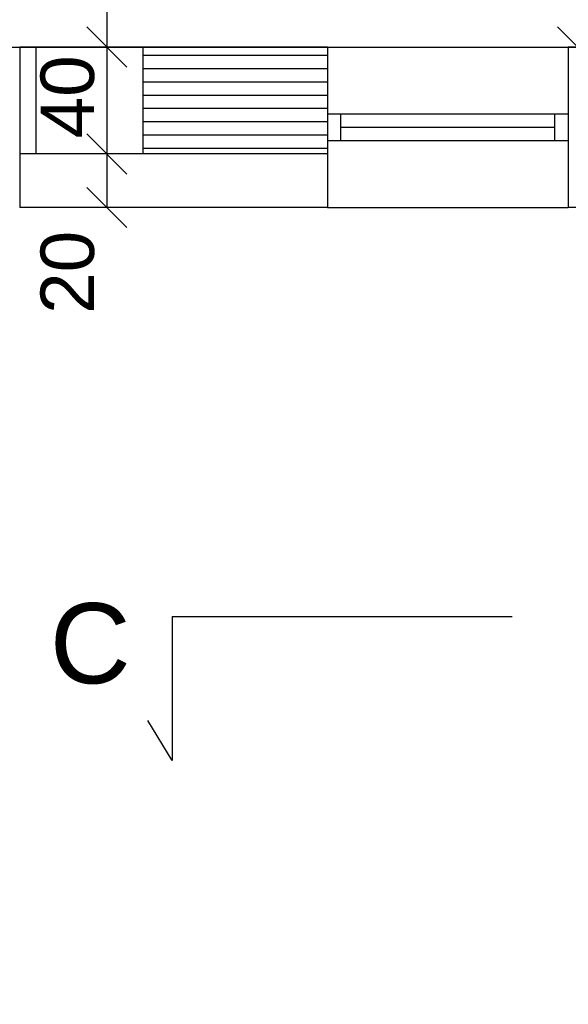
# Model space of a CAD drawing. Header units: millimetres. Extents: x 6528 to 149658, y 3342 to 12852.
# Tile 78 of 122: x 77840 to 78045, y 6953 to 7321. Entities that reach past the tile are written whole.
import ezdxf

# ---------------------------------------------------------------- set-up
doc = ezdxf.new("R2010")
doc.units = ezdxf.units.MM
doc.linetypes.add('DASHDOTX2', pattern=[50.8, 25.4, -12.7, 0, -12.7])
doc.layers.add('inne', color=7, linetype='Continuous')
doc.styles.get("Standard").update_dxf_attribs({"font": 'arial.ttf'})
doc.dimstyles.new('ISO-25', dxfattribs={"dimtxt": 2.5, "dimasz": 2.5, "dimexe": 1.25, "dimexo": 0.625, "dimtad": 1, "dimtxsty": 'Standard', "dimcen": 2.5, "dimadec": 0, "dimazin": 0, "dimtfac": 1, "dimtmove": 0, "dimatfit": 3, "dimfxl": 1, "dimarcsym": 0})
pattern_1 = [(45, (-1177786884.729524, -935731374.6151185), (-11.22532015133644, 11.22532015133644), [])]

# ---------------------------------------------------------------- blocks, each defined once
blk = doc.blocks.new('_Oblique')
at = {"color": 0, "linetype": 'ByBlock', "lineweight": -2}
blk.add_line((-0.5, -0.5), (0.5, 0.5), dxfattribs=at)
blk = doc.blocks.new('*D2598')
at = {"color": 0, "lineweight": -2, "transparency": 16777216}
blk.add_line((77749.85100667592, 6558.943905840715), (77839.85100739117, 6558.943905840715), dxfattribs=at)
at = {"layer": 'Defpoints', "color": 0, "transparency": 16777216}
for p in [(77749.85100667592, 7250.670604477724), (77839.85100739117, 7250.670604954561), (77839.85100739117, 6558.943905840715)]:
    blk.add_point(p, dxfattribs=at)
at = {"color": 0, "lineweight": -2, "transparency": 16777216, "xscale": 15, "yscale": 15, "zscale": 15, "rotation": 180}
blk.add_blockref('_Oblique', (77749.85100667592, 6558.943905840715), dxfattribs=at)
at = {"color": 0, "lineweight": -2, "transparency": 16777216, "xscale": 15, "yscale": 15, "zscale": 15}
blk.add_blockref('_Oblique', (77839.85100739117, 6558.943905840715), dxfattribs=at)
at = {"color": 0, "transparency": 16777216, "insert": (77798.31751411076, 6577.617698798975), "char_height": 20, "attachment_point": 5}
blk.add_mtext('90', dxfattribs=at)
blk = doc.blocks.new('*D2559')
at = {"color": 0, "lineweight": -2, "transparency": 16777216}
blk.add_line((77839.8510076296, 6558.943905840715), (77954.85100715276, 6558.943905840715), dxfattribs=at)
at = {"layer": 'Defpoints', "color": 0, "transparency": 16777216}
for p in [(77839.8510076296, 7250.670604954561), (77954.85100715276, 7250.670605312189), (77954.85100715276, 6558.943905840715)]:
    blk.add_point(p, dxfattribs=at)
at = {"color": 0, "lineweight": -2, "transparency": 16777216, "xscale": 15, "yscale": 15, "zscale": 15, "rotation": 180}
blk.add_blockref('_Oblique', (77839.8510076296, 6558.943905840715), dxfattribs=at)
at = {"color": 0, "lineweight": -2, "transparency": 16777216, "xscale": 15, "yscale": 15, "zscale": 15}
blk.add_blockref('_Oblique', (77954.85100715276, 6558.943905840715), dxfattribs=at)
at = {"color": 0, "transparency": 16777216, "insert": (77888.31751434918, 6577.617698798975), "char_height": 20, "attachment_point": 5}
blk.add_mtext('115', dxfattribs=at)
blk = doc.blocks.new('*D2560')
at = {"color": 0, "lineweight": -2, "transparency": 16777216}
blk.add_line((77954.85100739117, 6558.943905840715), (78044.85100572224, 6558.943905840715), dxfattribs=at)
at = {"layer": 'Defpoints', "color": 0, "transparency": 16777216}
for p in [(77954.85100739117, 7250.670604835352), (78044.85100572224, 7250.670604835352), (78044.85100572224, 6558.943905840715)]:
    blk.add_point(p, dxfattribs=at)
at = {"color": 0, "lineweight": -2, "transparency": 16777216, "xscale": 15, "yscale": 15, "zscale": 15, "rotation": 180}
blk.add_blockref('_Oblique', (77954.85100739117, 6558.943905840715), dxfattribs=at)
at = {"color": 0, "lineweight": -2, "transparency": 16777216, "xscale": 15, "yscale": 15, "zscale": 15}
blk.add_blockref('_Oblique', (78044.85100572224, 6558.943905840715), dxfattribs=at)
at = {"color": 0, "transparency": 16777216, "insert": (78003.31751434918, 6577.617698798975), "char_height": 20, "attachment_point": 5}
blk.add_mtext('90', dxfattribs=at)
blk = doc.blocks.new('*D2561')
at = {"color": 0, "lineweight": -2, "transparency": 16777216}
blk.add_line((78044.85100596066, 6558.943905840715), (78104.85100524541, 6558.943905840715), dxfattribs=at)
at = {"layer": 'Defpoints', "color": 0, "transparency": 16777216}
for p in [(78044.85100596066, 7250.670604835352), (78104.85100524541, 7250.670605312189), (78104.85100524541, 6558.943905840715)]:
    blk.add_point(p, dxfattribs=at)
at = {"color": 0, "lineweight": -2, "transparency": 16777216, "xscale": 15, "yscale": 15, "zscale": 15, "rotation": 180}
blk.add_blockref('_Oblique', (78044.85100596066, 6558.943905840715), dxfattribs=at)
at = {"color": 0, "lineweight": -2, "transparency": 16777216, "xscale": 15, "yscale": 15, "zscale": 15}
blk.add_blockref('_Oblique', (78104.85100524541, 6558.943905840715), dxfattribs=at)
at = {"color": 0, "transparency": 16777216, "insert": (78084.17950432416, 6577.617698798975), "char_height": 20, "attachment_point": 5}
blk.add_mtext('60', dxfattribs=at)
blk = doc.blocks.new('*D2571')
at = {"color": 0, "lineweight": -2, "transparency": 16777216}
blk.add_line((77479.85100691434, 6508.943905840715), (79326.85100691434, 6508.943905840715), dxfattribs=at)
at = {"layer": 'Defpoints', "color": 0, "transparency": 16777216}
for p in [(77479.85100691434, 7250.670604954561), (79326.85100691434, 7045.670604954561), (79326.85100691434, 6508.943905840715)]:
    blk.add_point(p, dxfattribs=at)
at = {"color": 0, "lineweight": -2, "transparency": 16777216, "xscale": 15, "yscale": 15, "zscale": 15, "rotation": 180}
blk.add_blockref('_Oblique', (77479.85100691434, 6508.943905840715), dxfattribs=at)
at = {"color": 0, "lineweight": -2, "transparency": 16777216, "xscale": 15, "yscale": 15, "zscale": 15}
blk.add_blockref('_Oblique', (79326.85100691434, 6508.943905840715), dxfattribs=at)
at = {"color": 0, "transparency": 16777216, "insert": (78418.50975792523, 6527.617698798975), "char_height": 20, "attachment_point": 5}
blk.add_mtext('1846', dxfattribs=at)
blk = doc.blocks.new('*D2670')
at = {"color": 0, "lineweight": -2, "transparency": 16777216}
blk.add_line((77872.40372913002, 7310.670605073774), (77872.40372913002, 7270.670604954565), dxfattribs=at)
at = {"layer": 'Defpoints', "color": 0, "transparency": 16777216}
for p in [(77902.7794603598, 7310.670605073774), (77872.40372913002, 7270.670604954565), (77902.7794603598, 7270.670604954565)]:
    blk.add_point(p, dxfattribs=at)
at = {"color": 0, "lineweight": -2, "transparency": 16777216, "xscale": 15, "yscale": 15, "zscale": 15}
for p, rotation in [((77872.40372913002, 7310.670605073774), 90), ((77872.40372913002, 7270.670604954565), 270)]:
    blk.add_blockref('_Oblique', p, dxfattribs=dict(at, rotation=rotation))
at = {"color": 0, "transparency": 16777216, "insert": (77857.77982490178, 7292.037524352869), "char_height": 20, "attachment_point": 5, "rotation": 90}
blk.add_mtext('40', dxfattribs=at)
blk = doc.blocks.new('*D2671')
at = {"color": 0, "lineweight": -2, "transparency": 16777216}
blk.add_line((77872.40373199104, 7270.670604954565), (77872.40373199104, 7250.670604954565), dxfattribs=at)
at = {"layer": 'Defpoints', "color": 0, "transparency": 16777216}
for p in [(77902.7794603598, 7270.670604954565), (77872.40373199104, 7250.670604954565), (77902.7794603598, 7250.670604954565)]:
    blk.add_point(p, dxfattribs=at)
at = {"color": 0, "lineweight": -2, "transparency": 16777216, "xscale": 15, "yscale": 15, "zscale": 15}
for p, rotation in [((77872.40373199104, 7270.670604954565), 90), ((77872.40373199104, 7250.670604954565), 270)]:
    blk.add_blockref('_Oblique', p, dxfattribs=dict(at, rotation=rotation))
at = {"color": 0, "transparency": 16777216, "insert": (77857.77982490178, 7226.378765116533), "char_height": 20, "attachment_point": 5, "rotation": 90}
blk.add_mtext('20', dxfattribs=at)
blk = doc.blocks.new('*D2672')
at = {"color": 0, "lineweight": -2, "transparency": 16777216}
blk.add_line((77872.4037315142, 7903.670604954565), (77872.4037315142, 7310.670601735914), dxfattribs=at)
at = {"layer": 'Defpoints', "color": 0, "transparency": 16777216}
for p in [(78062.40372769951, 7903.670604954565), (77872.4037315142, 7310.670601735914), (77902.77946131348, 7310.670601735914)]:
    blk.add_point(p, dxfattribs=at)
at = {"color": 0, "lineweight": -2, "transparency": 16777216, "xscale": 15, "yscale": 15, "zscale": 15}
for p, rotation in [((77872.4037315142, 7903.670604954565), 90), ((77872.4037315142, 7310.670601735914), 270)]:
    blk.add_blockref('_Oblique', p, dxfattribs=dict(at, rotation=rotation))
at = {"color": 0, "transparency": 16777216, "insert": (77857.77982585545, 7594.63830805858), "char_height": 20, "attachment_point": 5, "rotation": 90}
blk.add_mtext('593', dxfattribs=at)
blk = doc.blocks.new('*D2684')
at = {"color": 0, "lineweight": -2, "transparency": 16777216}
blk.add_line((78048.27136318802, 7490.670612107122), (78048.27136318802, 7310.670604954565), dxfattribs=at)
at = {"layer": 'Defpoints', "color": 0, "transparency": 16777216}
for p in [(78229.85100786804, 7490.670612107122), (78048.27136318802, 7310.670604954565), (78217.85100786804, 7310.670604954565)]:
    blk.add_point(p, dxfattribs=at)
at = {"color": 0, "lineweight": -2, "transparency": 16777216, "xscale": 15, "yscale": 15, "zscale": 15}
for p, rotation in [((78048.27136318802, 7490.670612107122), 90), ((78048.27136318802, 7310.670604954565), 270)]:
    blk.add_blockref('_Oblique', p, dxfattribs=dict(at, rotation=rotation))
at = {"color": 0, "transparency": 16777216, "insert": (78033.64743511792, 7416.757795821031), "char_height": 20, "attachment_point": 5, "rotation": 90}
blk.add_mtext('180', dxfattribs=at)

msp = doc.modelspace()

# ---------------------------------------------------------------- hatches: boundary and pattern name
h = msp.add_hatch()
h.set_pattern_fill('ANSI31', color=256, scale=5)
h.set_pattern_definition(pattern_1)
h.paths.add_polyline_path([(77599.85100691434, 7310.670604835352), (77569.85100715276, 7310.670604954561), (77539.85101525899, 7310.670618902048), (77539.85101525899, 7270.670604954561), (77599.85100691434, 7270.670604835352)])
h.paths.add_polyline_path([(77749.85100691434, 7310.670604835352), (77749.85100667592, 7310.670604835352), (77689.85100691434, 7310.670604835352), (77689.85100691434, 7270.670604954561), (77749.85100691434, 7270.670604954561)])
h.paths.add_polyline_path([(77845.85101525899, 7310.670604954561), (77839.85100691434, 7310.670604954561), (77839.85100691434, 7270.67060507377), (77845.85101525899, 7270.67060507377)])
h = msp.add_hatch()
h.set_pattern_fill('ANSI31', color=256, scale=5)
h.set_pattern_definition(pattern_1)
h.paths.add_polyline_path([(77954.85100691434, 7310.670604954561), (77885.85101525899, 7310.670604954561), (77885.85101525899, 7270.67060507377), (77954.85100691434, 7270.67060507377)])
h.paths.add_polyline_path([(78104.85100691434, 7310.670604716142), (78044.85100691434, 7310.670604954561), (78044.85100691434, 7270.67060507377), (78104.85100691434, 7270.67060507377)])
h.paths.add_polyline_path([(78195.85101525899, 7310.670604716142), (78194.85100691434, 7310.670604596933), (78194.85100691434, 7270.67060507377), (78195.85101525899, 7270.67060507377)])
h = msp.add_hatch()
h.set_pattern_fill('ANSI37', color=256, scale=5)
h.set_pattern_definition([(45, (-1177784256.190767, -935731374.6151185), (-11.22532015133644, 11.22532015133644), []), (135, (-1177784256.190767, -935731374.6151185), (-11.22532015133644, -11.22532015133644), [])])
h.paths.add_polyline_path([(77749.85100691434, 7270.670604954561), (77689.85100691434, 7270.670604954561), (77689.85100691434, 7250.670604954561), (77749.85100691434, 7250.670604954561)])
h.paths.add_polyline_path([(77954.85100691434, 7270.67060507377), (77839.85100691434, 7270.67060507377), (77839.85100691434, 7250.670604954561), (77954.85100691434, 7250.670604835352)])
h.paths.add_polyline_path([(78104.85100691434, 7270.67060507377), (78044.85100691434, 7270.67060507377), (78044.85100691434, 7250.670604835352), (78104.85100691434, 7250.67060507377), (78104.85100691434, 7250.67060519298)])
h.paths.add_polyline_path([(78314.85100691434, 7270.67060507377), (78194.85100691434, 7270.67060507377), (78194.85100691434, 7250.67060519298), (78314.85100691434, 7250.670605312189)])
h.paths.add_polyline_path([(78644.85100691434, 7270.67060507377), (78524.85100691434, 7270.67060507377), (78524.85100691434, 7250.67060507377), (78644.85100691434, 7250.67060507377), (78644.85100691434, 7250.67060519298)])
h.paths.add_polyline_path([(78794.85100691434, 7270.670604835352), (78734.85100691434, 7270.670604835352), (78734.85100691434, 7250.670604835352), (78794.85100691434, 7250.670604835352), (78794.85100691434, 7250.67060519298)])
h.paths.add_polyline_path([(78999.85100691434, 7270.670604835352), (78884.85100691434, 7270.670604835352), (78884.85100691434, 7250.670604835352), (78999.85100691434, 7250.670604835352), (78999.85100691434, 7250.67060519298)])
h.paths.add_polyline_path([(79149.85100691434, 7270.670604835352), (79089.85100691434, 7270.670604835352), (79089.85100691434, 7250.670604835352), (79149.85100691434, 7250.670604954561)])

# ---------------------------------------------------------------- linework, layer by layer
for p, q in [((77539.85100786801, 7310.670604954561), (78217.85100786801, 7310.670604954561)), ((77954.85100691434, 7310.670605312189), (78044.85100691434, 7310.670605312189)), ((77954.85100691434, 7285.670604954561), (78044.85100691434, 7285.670604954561)), ((77959.85100691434, 7275.670604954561), (77959.85100691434, 7285.670604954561)), ((78039.85100691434, 7275.670604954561), (78039.85100691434, 7285.670604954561)), ((77959.85100691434, 7280.670604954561), (78039.85100691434, 7280.670604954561)), ((77954.85100691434, 7275.670604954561), (78044.85100691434, 7275.670604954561)), ((77954.85100691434, 7275.670604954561), (77959.85100691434, 7275.670604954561)), ((77954.85100691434, 7250.670604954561), (78044.85100691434, 7250.670604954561))]:
    msp.add_line(p, q)
at = {"lineweight": 30}
for p, q in [((77954.85100691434, 7310.67060507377), (77839.85100691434, 7310.67060507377)), ((77839.85100691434, 7310.670604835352), (77839.85100691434, 7250.670604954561)), ((77845.85101525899, 7310.670604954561), (77845.85101525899, 7270.670604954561)), ((77885.85101525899, 7310.670604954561), (77885.85101525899, 7270.670604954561)), ((77954.85100691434, 7310.670604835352), (77954.85100691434, 7250.670604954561)), ((78104.85100691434, 7310.670604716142), (78044.85100691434, 7310.670604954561)), ((78044.85100691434, 7310.670604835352), (78044.85100691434, 7250.670604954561)), ((77954.85100691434, 7270.67060507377), (77839.85100715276, 7270.67060507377)), ((77954.85100691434, 7250.670604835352), (77839.85100691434, 7250.670604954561)), ((78104.85100691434, 7250.67060507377), (78044.85100691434, 7250.670604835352))]:
    msp.add_line(p, q, dxfattribs=at)
at = {"linetype": 'DASHDOTX2', "lineweight": 30, "ltscale": 5}
msp.add_line((77896.83543508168, 7097.637025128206), (78942.86662547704, 7097.637025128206), dxfattribs=at)
at = {"layer": 'inne', "lineweight": 30}
for p, q in [((77896.83543508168, 7097.637025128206), (77896.83543508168, 7043.788393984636)), ((77896.83543508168, 7043.788393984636), (77887.71231978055, 7058.696899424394))]:
    msp.add_line(p, q, dxfattribs=at)

# ---------------------------------------------------------------- texts
at = {"insert": (77881.3351914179, 7102.617803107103), "char_height": 30, "attachment_point": 3}
msp.add_mtext_dynamic_manual_height_columns('C', width=68.36028754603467, gutter_width=12.5, heights=[0], dxfattribs=at)

# ---------------------------------------------------------------- dimensions: what is measured, and where the dimension line sits
for base, p1, p2, picture, middle in [((77872.4037315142, 7310.670601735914), (78062.40372769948, 7903.670604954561), (77902.77946131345, 7310.67060173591), '*D2672', (77857.77982585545, 7594.63830805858)), ((78048.27136318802, 7310.670604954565), (78229.85100786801, 7490.670612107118), (78217.85100786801, 7310.670604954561), '*D2684', (78033.64743511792, 7416.757795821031)), ((77872.40372913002, 7270.670604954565), (77902.77946035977, 7310.67060507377), (77902.77946035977, 7270.670604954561), '*D2670', (77857.77982490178, 7292.037524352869)), ((77872.40373199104, 7250.670604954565), (77902.77946035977, 7270.670604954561), (77902.77946035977, 7250.670604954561), '*D2671', (77857.77982490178, 7226.378765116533))]:
    dim = msp.add_linear_dim(base=base, p1=p1, p2=p2, angle=90, dimstyle='ISO-25', override={"dimtxt": 20, "dimasz": 15, "dimblk1": 'Oblique', "dimblk2": 'Oblique', "dimsah": 1, "dimse1": 1, "dimse2": 1, "dimtmove": 2})
    dim.commit()
    dim.dimension.update_dxf_attribs({"geometry": picture, "text_midpoint": middle, "dimtype": 160})
dim = msp.add_linear_dim(base=(79326.85100691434, 6508.943905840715), p1=(77479.85100691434, 7250.670604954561), p2=(79326.85100691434, 7045.670604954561), text='1846', dimstyle='ISO-25', override={"dimtxt": 20, "dimasz": 15, "dimblk1": 'Oblique', "dimblk2": 'Oblique', "dimsah": 1, "dimse1": 1, "dimse2": 1, "dimtmove": 2})
dim.commit()
dim.dimension.update_dxf_attribs({"geometry": '*D2571', "text_midpoint": (78418.50975792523, 6527.617698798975), "dimtype": 160})
for base, p1, p2, picture, middle in [((77839.85100739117, 6558.943905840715), (77749.85100667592, 7250.670604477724), (77839.85100739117, 7250.670604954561), '*D2598', (77798.31751411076, 6577.617698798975)), ((77954.85100715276, 6558.943905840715), (77839.8510076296, 7250.670604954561), (77954.85100715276, 7250.670605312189), '*D2559', (77888.31751434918, 6577.617698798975)), ((78044.85100572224, 6558.943905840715), (77954.85100739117, 7250.670604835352), (78044.85100572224, 7250.670604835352), '*D2560', (78003.31751434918, 6577.617698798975)), ((78104.85100524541, 6558.943905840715), (78044.85100596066, 7250.670604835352), (78104.85100524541, 7250.670605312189), '*D2561', (78084.17950432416, 6577.617698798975))]:
    dim = msp.add_linear_dim(base=base, p1=p1, p2=p2, dimstyle='ISO-25', override={"dimtxt": 20, "dimasz": 15, "dimblk1": 'Oblique', "dimblk2": 'Oblique', "dimsah": 1, "dimse1": 1, "dimse2": 1, "dimtmove": 2})
    dim.commit()
    dim.dimension.update_dxf_attribs({"geometry": picture, "text_midpoint": middle, "dimtype": 160})

doc.saveas('drawing.dxf')
